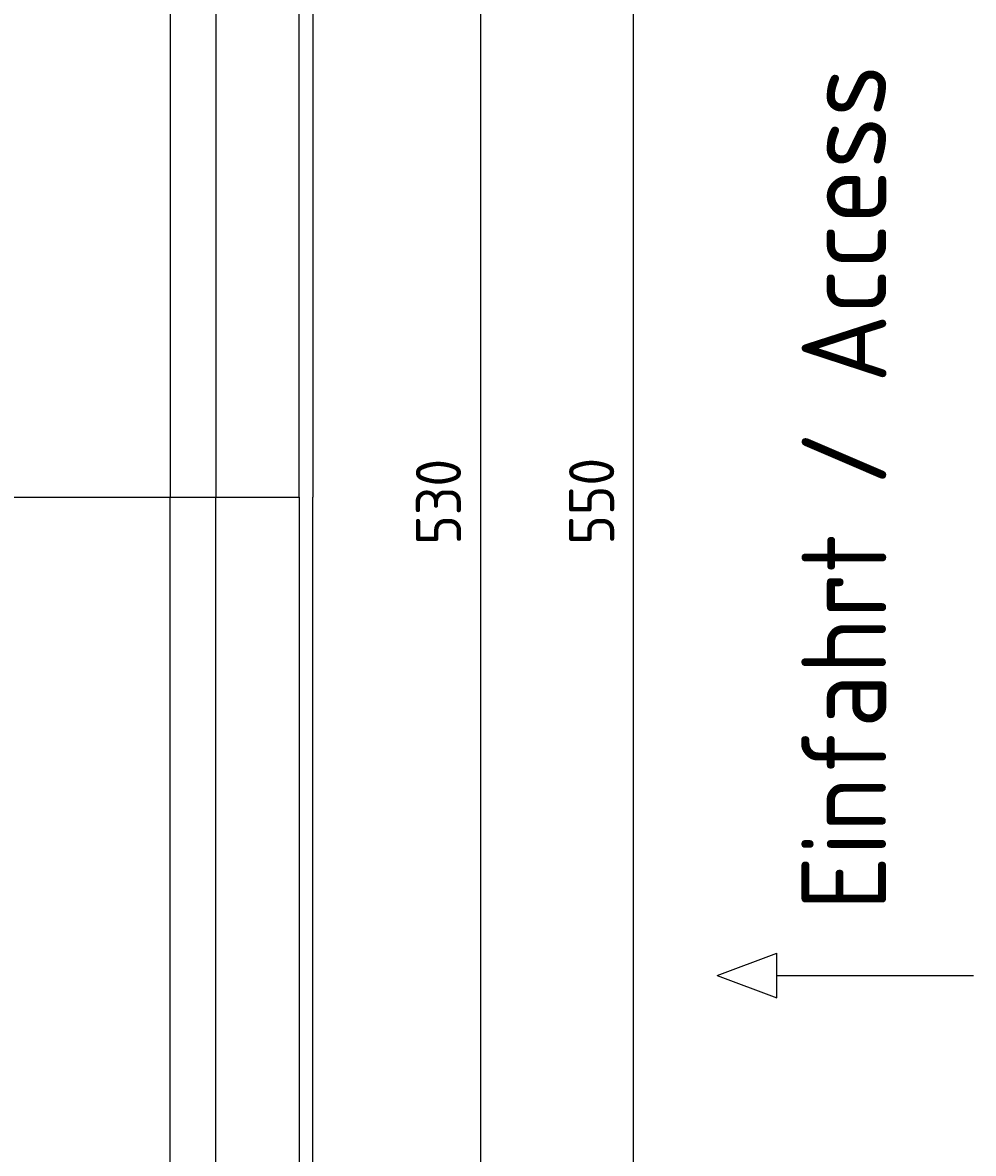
# Model space of a CAD drawing. Extents: x 715 to 7297, y -83 to 6060.
# Tile 73 of 93: x 5823 to 7297, y 1720 to 3473. Entities that reach past the tile are written whole.
import ezdxf

# ---------------------------------------------------------------- set-up
doc = ezdxf.new("R2010")
doc.units = 0
doc.layers.get('0').update_dxf_attribs({"linetype": 'CONTINUOUS'})
doc.layers.get('DEFPOINTS').update_dxf_attribs({"linetype": 'CONTINUOUS'})
doc.layers.add('4', color=3, linetype='CONTINUOUS')
doc.styles.get("Standard").update_dxf_attribs({"font": 'ISOCP.SHX'})
doc.dimstyles.get("Standard").update_dxf_attribs({"dimtxt": 2.5, "dimasz": 2.5, "dimexe": 1.25, "dimexo": 0.625, "dimtad": 1, "dimcen": 2.5, "dimazin": 3, "dimtfac": 1, "dimtmove": 0, "dimatfit": 3})

# ---------------------------------------------------------------- blocks, each defined once
blk = doc.blocks.new('PUNKT')
at = {"layer": '4', "color": 0, "linetype": 'BYBLOCK'}
blk.add_line((-0.5, 0), (-1, 0), dxfattribs=at)
at = {"layer": '4', "color": 0, "linetype": 'BYBLOCK', "const_width": 0.5}
blk.add_lwpolyline([(-0.25, 0, 1), (0.25, 0, 1)], format="xyb", close=True, dxfattribs=at)
blk = doc.blocks.new('*U16')
at = {"layer": '4', "color": 2}
blk.add_text('530', height=70, rotation=90, dxfattribs=at).set_placement((6502.5, 2663.7))
blk = doc.blocks.new('*D8')
at = {"layer": '4'}
for p, q in [((6271.5, 5387.3), (6572.5, 5387.3)), ((6532.5, 5347.3), (6532.5, 127.3)), ((6271.5, 87.3), (6572.5, 87.3))]:
    blk.add_line(p, q, dxfattribs=at)
at = {"layer": 'DEFPOINTS', "color": 0}
for p in [(6251.5, 5387.3), (6251.5, 87.3), (6532.5, 87.3)]:
    blk.add_point(p, dxfattribs=at)
blk.add_blockref('*U16', (0, 0))
at = {"layer": '4', "xscale": 40, "yscale": 40, "zscale": 40}
for p, rotation in [((6532.5, 5387.3), 90), ((6532.5, 87.3), 270)]:
    blk.add_blockref('PUNKT', p, dxfattribs=dict(at, rotation=rotation))
blk = doc.blocks.new('*U17')
at = {"layer": '4', "color": 2}
blk.add_text('550', height=70, rotation=90, dxfattribs=at).set_placement((6740, 2663.7))
blk = doc.blocks.new('*D9')
at = {"layer": '4'}
for p, q in [((6292.8, 5487.3), (6810, 5487.3)), ((6770, 27.3), (6770, 5447.3)), ((6292.8, -12.7), (6810, -12.7))]:
    blk.add_line(p, q, dxfattribs=at)
at = {"layer": 'DEFPOINTS', "color": 0}
for p in [(6272.8, 5487.3), (6770, 5487.3), (6272.8, -12.7)]:
    blk.add_point(p, dxfattribs=at)
blk.add_blockref('*U17', (0, 0))
at = {"layer": '4', "xscale": 40, "yscale": 40, "zscale": 40}
for p, rotation in [((6770, 5487.3), 90), ((6770, -12.7), 270)]:
    blk.add_blockref('PUNKT', p, dxfattribs=dict(at, rotation=rotation))

msp = doc.modelspace()

# ---------------------------------------------------------------- linework, layer by layer
for p, q in [((6272.775, 5487.2711), (6272.775, 2737.2711)), ((6251.5496, 2737.2711), (6251.5496, 5460.7711)), ((6051.6894, 5385.2711), (6051.6894, 2737.2711)), ((6122.0878, 5360.2711), (6122.0878, 2737.2711)), ((1171.6723, 2737.2711), (6251.5496, 2737.2711)), ((6051.6894, 89.2711), (6051.6894, 2737.2711)), ((6122.0878, 114.2711), (6122.0878, 2737.2711)), ((6251.5496, 2737.2711), (6251.5496, 13.7711)), ((6272.775, -12.7289), (6272.775, 2737.2711)), ((6899.5362, 1996.0122), (6992.2433, 2030.5183)), ((6992.2433, 1961.5061), (6992.2433, 2030.5183)), ((6899.5362, 1996.0122), (6992.2433, 1961.5061)), ((6992.2433, 1996.0122), (7296.8715, 1996.0122))]:
    msp.add_line(p, q)

# ---------------------------------------------------------------- texts
msp.add_text('Einfahrt / Access', height=131.25, rotation=90).set_placement((7161.8144, 2096.4294))

# ---------------------------------------------------------------- dimensions: what is measured, and where the dimension line sits
at = {"layer": '4'}
for base, p1, p2, picture, middle in [((6769.9876, 5487.2711), (6272.775, -12.7289), (6272.775, 5487.2711), '*D9', (6704.9876, 2737.2711)), ((6532.5477, 87.2711), (6251.5496, 5387.2711), (6251.5496, 87.2711), '*D8', (6467.5477, 2737.2711))]:
    dim = msp.add_linear_dim(base=base, p1=p1, p2=p2, angle=90, dimstyle='Standard', dxfattribs=at)
    dim.commit()
    dim.dimension.update_dxf_attribs({"geometry": picture, "text_midpoint": middle})

doc.saveas('drawing.dxf')
